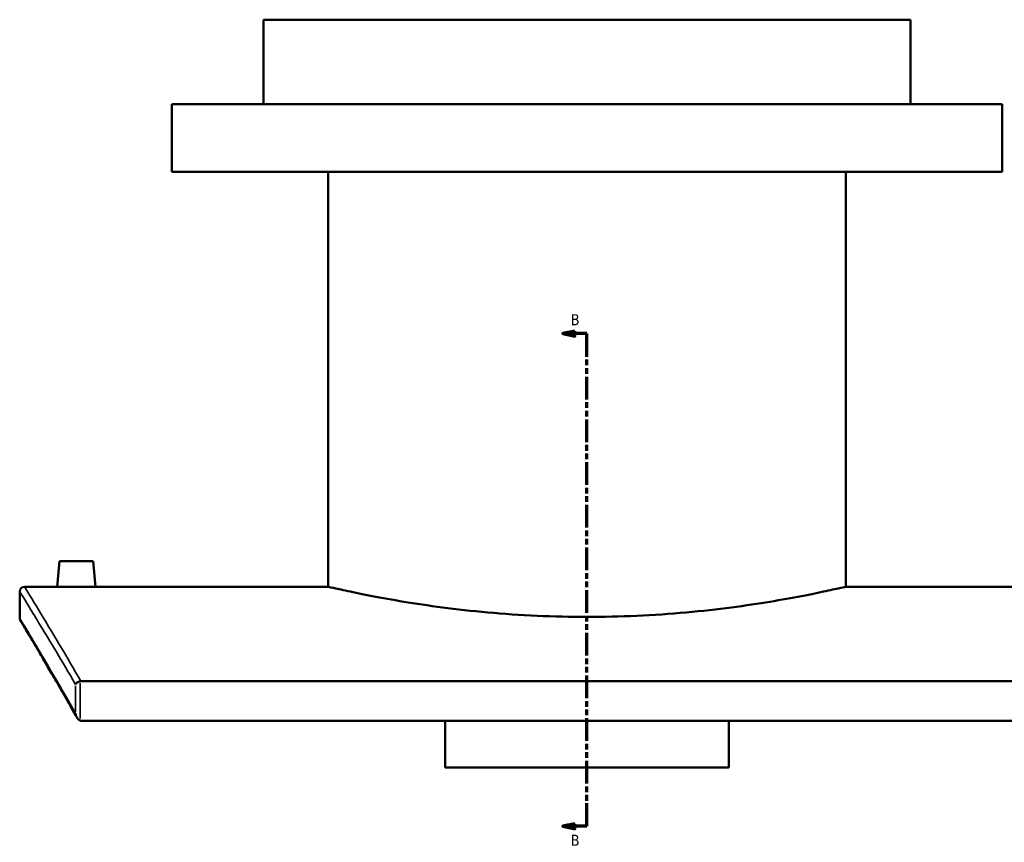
# Model space of a CAD drawing. Header units: millimetres. Extents: x -604 to 1138, y -275 to 894.
# Tile 1 of 11: x -604 to -196, y 104 to 445. Entities that reach past the tile are written whole.
import ezdxf

# ---------------------------------------------------------------- set-up
doc = ezdxf.new("R2010")
doc.units = ezdxf.units.MM
doc.linetypes.add('DOUBLE_DASH_CHAIN', pattern=[1.2403, 0.6614, -0.0827, 0.1654, -0.0827, 0.1654, -0.0827])
for name, color, linetype, lineweight in [('Section Line (ANSI)', 7, 'DOUBLE_DASH_CHAIN', 70), ('Visible (ANSI)', 7, 'Continuous', 50), ('Visible Narrow (ANSI)', 7, 'Continuous', 35)]:
    doc.layers.add(name, color=color, linetype=linetype, lineweight=lineweight)
doc.styles.add('Label Text (ANSI)', font='tahoma.ttf')

# ---------------------------------------------------------------- blocks, each defined once
blk = doc.blocks.new('2dTransSection0')
at = {"layer": 'Section Line (ANSI)', "linetype": 'Continuous'}
for p, q in [((-374.1, 316.11), (-379.1, 315.11)), ((-374.1, 315.11), (-379.1, 315.11)), ((-379.1, 315.11), (-374.1, 314.11)), ((-374.1, 314.11), (-374.1, 316.11)), ((-369.1, 315.11), (-374.1, 315.11)), ((-369.1, 305.52), (-369.1, 315.11)), ((-369.1, 110.95), (-369.1, 120.54)), ((-374.1, 111.95), (-379.1, 110.95)), ((-374.1, 110.95), (-379.1, 110.95)), ((-379.1, 110.95), (-374.1, 109.95)), ((-374.1, 109.95), (-374.1, 111.95)), ((-369.1, 110.95), (-374.1, 110.95))]:
    blk.add_line(p, q, dxfattribs=at)
at = {"layer": 'Section Line (ANSI)', "linetype": 'DOUBLE_DASH_CHAIN', "ltscale": 14.26161}
blk.add_line((-369.1, 110.95), (-369.1, 315.11), dxfattribs=at)
at = {"layer": 'Section Line (ANSI)', "linetype": 'Continuous', "flags": 128}
for points in [[(-374.1, 316.11), (-379.1, 315.11), (-374.1, 314.11), (-374.1, 316.11)], [(-374.1, 111.95), (-379.1, 110.95), (-374.1, 109.95), (-374.1, 111.95)]]:
    blk.add_lwpolyline(points, dxfattribs=at)
at = {"layer": 'Section Line (ANSI)'}
for points in [[(-374.1, 316.11), (-379.1, 315.11), (-374.1, 314.11), (-374.1, 316.11)], [(-374.1, 111.95), (-379.1, 110.95), (-374.1, 109.95), (-374.1, 111.95)]]:
    blk.add_solid(points, dxfattribs=at)
at = {"layer": 'Section Line (ANSI)', "char_height": 4.57, "attachment_point": 7, "style": 'Label Text (ANSI)'}
for insert in [(-375.85, 318.61), (-375.85, 102.88)]:
    blk.add_mtext('B', dxfattribs=dict(at, insert=insert))

msp = doc.modelspace()

# ---------------------------------------------------------------- linework, layer by layer
at = {"layer": 'Visible (ANSI)'}
for p, q in [((-235.1, 445.23), (-503.1, 445.23)), ((-503.1, 410.23), (-503.1, 445.23)), ((-235.1, 410.23), (-235.1, 445.23)), ((-197.1, 410.23), (-541.1, 410.23)), ((-541.1, 382.23), (-541.1, 410.23)), ((-197.1, 382.23), (-197.1, 410.23)), ((-197.1, 382.23), (-541.1, 382.23)), ((-476.3, 210.23), (-476.3, 382.23)), ((-261.9, 210.23), (-261.9, 382.23)), ((-587.6, 220.83), (-588.53, 210.23)), ((-573.6, 220.83), (-587.6, 220.83)), ((-573.6, 220.83), (-572.68, 210.23)), ((-604.1, 197.23), (-604.1, 208.23)), ((-602.1, 210.23), (-588.53, 210.23)), ((-572.68, 210.23), (-476.3, 210.23)), ((-261.9, 210.23), (-165.53, 210.23)), ((-159.46, 171.08), (-578.74, 171.08)), ((-578.33, 154.64), (-159.88, 154.64)), ((-427.85, 135.35), (-427.85, 154.64)), ((-310.35, 154.64), (-310.35, 135.35)), ((-427.85, 135.35), (-310.35, 135.35))]:
    msp.add_line(p, q, dxfattribs=at)
for centre, start, end in [((-602.1, 208.23), 90, 180), ((-602.1, 197.23), 180, 211.0158)]:
    msp.add_arc(centre, 2, start, end, dxfattribs=at)
for points, knots in [([(-572.68, 210.23), (-572.68, 210.23), (-572.88, 210.22), (-573.68, 210.21), (-574.29, 210.2), (-575.7, 210.18), (-576.59, 210.17), (-578.55, 210.16), (-579.61, 210.16), (-580.6, 210.16), (-581.6, 210.16), (-582.66, 210.16), (-584.62, 210.17), (-585.51, 210.18), (-586.91, 210.2), (-587.52, 210.21), (-588.33, 210.22), (-588.53, 210.23), (-588.53, 210.23)], [3.584779, 3.584779, 3.584779, 3.584779, 3.883485, 3.883485, 4.182192, 4.182192, 4.480949, 4.480949, 4.779706, 4.779706, 4.779706, 5.078463, 5.078463, 5.37722, 5.37722, 5.675926, 5.675926, 5.974632, 5.974632, 5.974632, 5.974632]), ([(-261.9, 210.23), (-261.9, 210.23), (-262.55, 210.07), (-265.28, 209.46), (-267.35, 208.99), (-272.83, 207.82), (-276.24, 207.12), (-284.1, 205.6), (-288.56, 204.79), (-298.05, 203.22), (-303.41, 202.41), (-315.09, 200.88), (-321.41, 200.16), (-334.61, 198.96), (-341.5, 198.49), (-355.37, 197.86), (-362.35, 197.7), (-375.86, 197.7), (-382.84, 197.86), (-396.71, 198.49), (-403.6, 198.96), (-416.79, 200.16), (-423.12, 200.88), (-434.8, 202.41), (-440.16, 203.22), (-449.65, 204.79), (-454.11, 205.6), (-461.97, 207.12), (-465.38, 207.82), (-470.85, 208.99), (-472.93, 209.46), (-475.65, 210.07), (-476.3, 210.23), (-476.3, 210.23)], [16.215294, 16.215294, 16.215294, 16.215294, 18.242105, 18.242105, 20.268915, 20.268915, 22.295725, 22.295725, 24.322535, 24.322535, 26.349549, 26.349549, 28.376562, 28.376562, 30.403575, 30.403575, 32.430589, 32.430589, 34.457602, 34.457602, 36.484616, 36.484616, 38.511629, 38.511629, 40.538642, 40.538642, 42.565452, 42.565452, 44.592263, 44.592263, 46.619073, 46.619073, 48.645883, 48.645883, 48.645883, 48.645883]), ([(-580.42, 156.1), (-581.88, 158.69), (-583.29, 161.17), (-585.99, 165.88), (-587.28, 168.12), (-589.73, 172.35), (-590.89, 174.35), (-593.07, 178.09), (-594.09, 179.83), (-596, 183.07), (-596.88, 184.56), (-598.49, 187.27), (-599.22, 188.5), (-600.52, 190.69), (-601.09, 191.65), (-602.08, 193.3), (-602.49, 193.99), (-603.15, 195.09), (-603.4, 195.5), (-603.73, 196.06), (-603.82, 196.19), (-603.82, 196.19)], [1.303229, 1.303229, 1.303229, 1.303229, 3.240903, 3.240903, 5.178578, 5.178578, 7.116252, 7.116252, 9.053927, 9.053927, 10.991601, 10.991601, 12.929276, 12.929276, 14.86695, 14.86695, 16.804625, 16.804625, 18.742299, 18.742299, 20.679974, 20.679974, 20.679974, 20.679974]), ([(-579.05, 171.05), (-579.28, 171.01), (-579.5, 170.95), (-579.94, 170.78), (-580.16, 170.67), (-580.5, 170.43), (-580.64, 170.3), (-580.85, 170.04), (-580.94, 169.91), (-580.99, 169.77), (-580.99, 169.77), (-580.99, 169.77)], [-0.2965817, -0.2965817, -0.2965817, -0.2965817, -0.2268664, -0.2268664, -0.1455698, -0.1455698, -0.0737827, -0.0737827, 0, 0, 0.0007598, 0.0007598, 0.0007598, 0.0007598]), ([(-580.99, 157.74), (-580.99, 157.74), (-580.99, 157.74), (-580.93, 157.36), (-580.82, 156.98), (-580.53, 156.29), (-580.35, 155.96), (-579.94, 155.41), (-579.74, 155.21), (-579.39, 154.94), (-579.22, 154.85), (-579.05, 154.78)], [-0.3459655, -0.3459655, -0.3459655, -0.3459655, -0.3450233, -0.3450233, -0.23572, -0.23572, -0.136363, -0.136363, -0.0558355, -0.0558355, 0, 0, 0, 0])]:
    msp.add_open_spline(points, degree=3, knots=knots, dxfattribs=at)
for points in [[(-579.05, 171.05), (-578.95, 171.07), (-578.85, 171.08), (-578.74, 171.08)], [(-578.33, 154.64), (-578.57, 154.64), (-578.82, 154.69), (-579.05, 154.78)]]:
    msp.add_open_spline(points, degree=3, dxfattribs=at)
at = {"layer": 'Visible Narrow (ANSI)'}
for p, q in [((-580.99, 169.17), (-580.99, 158.34)), ((-579.05, 155.59), (-579.05, 170.24))]:
    msp.add_line(p, q, dxfattribs=at)
for points, knots in [([(-604.1, 208.23), (-604.1, 208.23), (-602.78, 206.08), (-597.61, 197.65), (-593.79, 191.37), (-586.52, 179.18), (-583.86, 174.69), (-580.99, 169.77)], [24.143157, 24.143157, 24.143157, 24.143157, 31.83703, 31.83703, 39.530907, 39.530907, 43.328007, 43.328007, 43.328007, 43.328007]), ([(-578.74, 171.08), (-581.73, 176.22), (-584.48, 180.91), (-591.81, 193.3), (-595.63, 199.61), (-600.78, 208.07), (-602.1, 210.23), (-602.1, 210.23)], [-43.462123, -43.462123, -43.462123, -43.462123, -39.530907, -39.530907, -31.83703, -31.83703, -24.143157, -24.143157, -24.143157, -24.143157]), ([(-580.99, 157.74), (-584.07, 163.18), (-586.91, 168.1), (-594.15, 180.56), (-597.84, 186.77), (-602.82, 195.11), (-604.1, 197.23), (-604.1, 197.23)], [1.46728, 1.46728, 1.46728, 1.46728, 5.561141, 5.561141, 13.12056, 13.12056, 20.679974, 20.679974, 20.679974, 20.679974])]:
    msp.add_open_spline(points, degree=3, knots=knots, dxfattribs=at)

# ---------------------------------------------------------------- block references
at = {"layer": 'Section Line (ANSI)'}
msp.add_blockref('2dTransSection0', (0, 0), dxfattribs=at)

doc.saveas('drawing.dxf')
